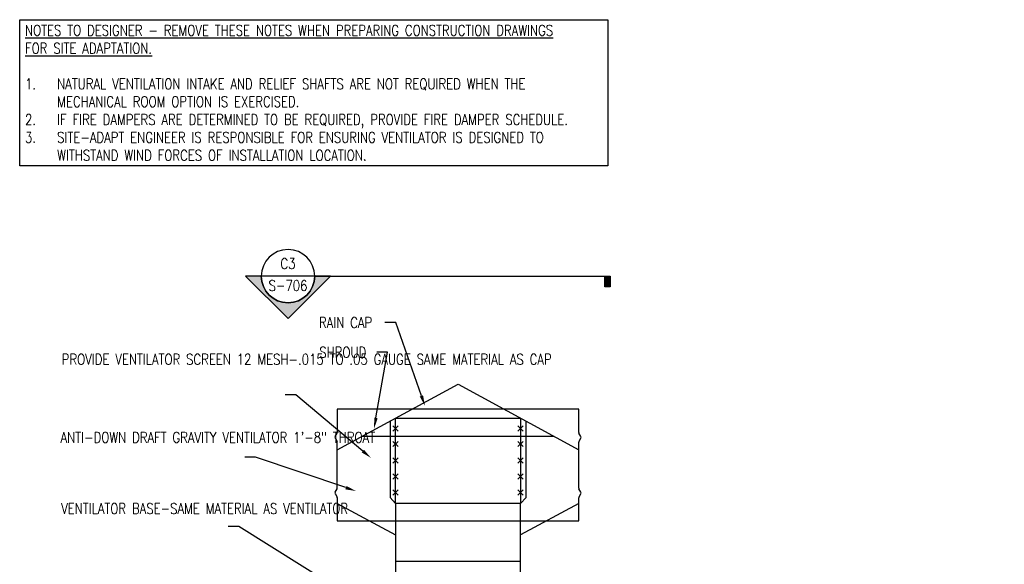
# Model space of a CAD drawing. Header units: inches. Extents: x 2 to 995, y -38 to 322.
# Tile 21 of 38: x 2 to 186, y 220 to 322. Entities that reach past the tile are written whole.
import ezdxf
from ezdxf import colors
from ezdxf.entities.mleader import LeaderData, LeaderLine
from ezdxf.enums import TextEntityAlignment as Align
from ezdxf.math import Vec2, Vec3

# ---------------------------------------------------------------- set-up
doc = ezdxf.new("R2010")
doc.units = ezdxf.units.IN
doc.header["$MEASUREMENT"] = 0
doc.layers.add('A-DETL', color=3, linetype='Continuous')
doc.layers.add('S-ANNO-TEXT', color=2, linetype='Continuous')
for name, color, linetype, lineweight in [('G-ANNO-SYMB', 2, 'Continuous', 25), ('G-ANNO-TEXT', 2, 'Continuous', 25), ('S-ANNO-SYMB', 2, 'Continuous', 25)]:
    doc.layers.add(name, color=color, linetype=linetype, lineweight=lineweight)
doc.styles.add('Annotative', font='romans.shx', dxfattribs={"width": 0.8, "height": 0.125})
doc.styles.add('Arial', font='romans.shx', dxfattribs={"width": 0.8})
doc.styles.add('ROMANS', font='ROMANS.shx', dxfattribs={"width": 0.8})

# ---------------------------------------------------------------- blocks, each defined once
blk = doc.blocks.new('*U10')
at = {"lineweight": -3}
blk.add_hatch(color=256, dxfattribs=at).paths.add_polyline_path([(-3.699, 0), (-3.761, 0), (-3.761, -0.125), (-3.699, -0.125)])
h = blk.add_hatch(color=256, dxfattribs=at)
edge = h.paths.add_edge_path()
edge.add_line((0.312, 0), (0.495, 0))
edge.add_line((0.495, 0), (0, -0.495))
edge.add_line((0, -0.495), (-0.495, 0))
edge.add_line((-0.495, 0), (-0.312, 0))
edge.add_arc((0, 0), 0.312, 180, 360)
at = {"linetype": 'Continuous', "lineweight": -3}
blk.add_line((-0.312, 0), (-3.761, 0), dxfattribs=at)
at = {"lineweight": -3}
for p, q in [((-0.495, 0), (0, -0.495)), ((-0.312, 0), (0.312, 0)), ((0, -0.495), (0.495, 0))]:
    blk.add_line(p, q, dxfattribs=at)
at = {"lineweight": -3, "flags": 128}
blk.add_lwpolyline([(-3.699, 0), (-3.761, 0), (-3.761, -0.125), (-3.699, -0.125), (-3.699, 0)], close=True, dxfattribs=at)
blk.add_lwpolyline([(0.312, 0), (0.495, 0), (0, -0.495), (-0.495, 0), (-0.312, 0, 1), (0.312, 0)], format="xyb", close=True, dxfattribs=at)
blk.add_lwpolyline([(0.312, -0.016), (0.312, -0.016)], dxfattribs=at)
blk.add_lwpolyline([(0.312, -0.016), (0.312, -0.016)], dxfattribs=at)
at = {"lineweight": -3}
blk.add_circle((0, 0), 0.312, dxfattribs=at)
at = {"linetype": 'Continuous', "lineweight": -3, "style": 'Arial'}
blk.add_attdef('X#', text='', height=0.0938, dxfattribs=at).set_placement((0, 0.047), align=Align.BOTTOM_CENTER)
blk.add_attdef('X-###', text='', height=0.0938, dxfattribs=at).set_placement((0, -0.047), align=Align.TOP_CENTER)

msp = doc.modelspace()

# ---------------------------------------------------------------- linework, layer by layer
at = {"layer": 'A-DETL'}
for p, q in [((61.2093, 241.6285), (83.7718, 253.941)), ((83.7718, 253.941), (106.3343, 241.6285)), ((106.3343, 249.229), (61.2093, 249.229)), ((61.2093, 249.229), (61.2093, 244.9226)), ((106.3343, 244.9226), (106.3343, 249.229)), ((71.0645, 247.0065), (71.0645, 232.7235)), ((72.0843, 231.6493), (72.0843, 247.5631)), ((72.0843, 247.5631), (95.4593, 247.5631)), ((95.4593, 247.5631), (95.4593, 231.6493)), ((96.4791, 232.7235), (96.4791, 247.0065)), ((60.797, 244.1414), (61.1758, 244.7976)), ((71.5905, 246.1402), (72.5648, 245.1659)), ((72.5648, 246.1402), (71.5905, 245.1659)), ((95.9398, 246.1402), (94.9655, 245.1659)), ((94.9655, 246.1402), (95.9398, 245.1659)), ((106.7466, 244.1414), (106.3678, 244.7976)), ((60.797, 243.8914), (61.1758, 243.2352)), ((61.2093, 238.8038), (61.2093, 243.1102)), ((65.8928, 244.1844), (101.6507, 244.1844)), ((72.5648, 243.2335), (71.5905, 242.2592)), ((71.5905, 243.2335), (72.5648, 242.2592)), ((94.9655, 243.2335), (95.9398, 242.2592)), ((95.9398, 243.2335), (94.9655, 242.2592)), ((106.3343, 238.8038), (106.3343, 243.1102)), ((106.7466, 243.8914), (106.3678, 243.2352)), ((72.5648, 240.1592), (71.5905, 239.1849)), ((71.5905, 240.1592), (72.5648, 239.1849)), ((94.9655, 240.1592), (95.9398, 239.1849)), ((95.9398, 240.1592), (94.9655, 239.1849)), ((61.2093, 234.4973), (61.2093, 238.8038)), ((106.3343, 234.4973), (106.3343, 238.8038)), ((72.5648, 237.1407), (71.5905, 236.1664)), ((71.5905, 237.1407), (72.5648, 236.1664)), ((94.9655, 237.1407), (95.9398, 236.1664)), ((95.9398, 237.1407), (94.9655, 236.1664)), ((60.797, 233.7161), (61.1758, 234.3723)), ((72.5648, 234.1782), (71.5905, 233.2039)), ((71.5905, 234.1782), (72.5648, 233.2039)), ((94.9655, 234.1782), (95.9398, 233.2039)), ((95.9398, 234.1782), (94.9655, 233.2039)), ((106.7466, 233.7161), (106.3678, 234.3723)), ((60.797, 233.4661), (61.1758, 232.81)), ((61.2093, 232.685), (61.2093, 228.3785)), ((71.0645, 232.7235), (72.0843, 231.6493)), ((95.4593, 231.6493), (96.4791, 232.7235)), ((106.3343, 228.3785), (106.3343, 232.685)), ((106.7466, 233.4661), (106.3678, 232.81)), ((61.2093, 231.649), (72.0843, 225.7535)), ((95.4593, 231.6493), (72.0843, 231.6493)), ((72.0843, 231.6493), (72.0843, 220.8062)), ((95.4593, 220.8062), (95.4593, 231.6493)), ((106.3343, 231.649), (95.4593, 225.7535)), ((61.2093, 228.3785), (99.1428, 228.3785)), ((99.1428, 228.3785), (106.3343, 228.3785)), ((95.4593, 220.8062), (72.0843, 220.8062)), ((72.0843, 220.8062), (72.0843, 215.3062)), ((95.4593, 215.3062), (95.4593, 220.8062))]:
    msp.add_line(p, q, dxfattribs=at)
for centre, start, end in [((60.9593, 244.8913), 330, 0), ((106.5843, 244.8913), 180, 210), ((61.0135, 243.9851), 150, 210), ((60.9593, 243.079), 0, 30), ((106.5843, 243.079), 150, 180), ((106.5301, 243.9851), 330, 30), ((61.0135, 233.5599), 150, 210), ((60.9593, 234.466), 330, 0), ((106.5843, 234.466), 180, 210), ((106.5301, 233.5599), 330, 30), ((60.9593, 232.6537), 0, 30), ((106.5843, 232.6537), 150, 180)]:
    msp.add_arc(centre, 0.25, start, end, dxfattribs=at)

# ---------------------------------------------------------------- block references
at = {"layer": 'G-ANNO-SYMB'}
ref = msp.add_blockref('*U10', (52.0032, 274.1132), dxfattribs=dict(at, xscale=-16, yscale=16, zscale=16))
ref.add_attrib('X-###', 'S-706', dxfattribs={"layer": 'S-ANNO-SYMB', "color": 1, "linetype": 'Continuous', "lineweight": -2, "height": 2, "style": 'ROMANS', "width": 0.8}).set_placement((52.0032, 273.3632), align=Align.TOP_CENTER)
ref.add_attrib('X#', 'C3', dxfattribs={"layer": 'S-ANNO-TEXT', "color": 1, "linetype": 'Continuous', "lineweight": -2, "height": 2, "style": 'ROMANS', "width": 0.8}).set_placement((52.0032, 274.8632), align=Align.BOTTOM_CENTER)

# ---------------------------------------------------------------- texts
at = {"layer": 'G-ANNO-TEXT', "lineweight": -3, "insert": (2.8701, 321.0537), "char_height": 2, "width": 107.911721, "attachment_point": 1, "style": 'Annotative', "bg_fill": 16, "box_fill_scale": 1.5, "bg_fill_color": 256, "bg_fill_transparency": 0}
msp.add_mtext('{\\LNOTES TO DESIGNER - REMOVE THESE NOTES WHEN PREPARING CONSTRUCTION DRAWINGS FOR SITE ADAPTATION.\\P}\\P\\pxi-3,l3,t3;1.^INATURAL VENTILATION INTAKE AND RELIEF SHAFTS ARE NOT REQUIRED WHEN THE MECHANICAL ROOM OPTION IS EXERCISED.\\P2.^IIF FIRE DAMPERS ARE DETERMINED TO BE REQUIRED, PROVIDE FIRE DAMPER SCHEDULE.\\P3.^ISITE-ADAPT ENGINEER IS RESPONSIBLE FOR ENSURING VENTILATOR IS DESIGNED TO WITHSTAND WIND FORCES OF INSTALLATION LOCATION.', dxfattribs=at)

# ---------------------------------------------------------------- leaders
at = {"layer": 'G-ANNO-TEXT'}
ml = msp.add_multileader_mtext('Standard', dxfattribs=at)
ml.set_content('RAIN CAP', color=256, style='Annotative')
ml.set_leader_properties(color=1, linetype='ByLayer', lineweight=-1)
ml.build(insert=Vec2(0, 0))
ml.multileader.update_dxf_attribs({"text_right_attachment_type": 3, "dogleg_length": 0.125, "arrow_head_size": 2, "scale": 16})
ctx = ml.context
ctx.base_point, ctx.scale, ctx.char_height, ctx.arrow_head_size, ctx.landing_gap_size, ctx.plane_origin = Vec3(56.3504, 265.4418), 16, 2, 2, 1.44, Vec3(83.3604, 243.0558)
ctx.right_attachment = 3
notes = []
notes.append((ctx, [(1, (1, 1, 0), (72.1257, 265.4418), (-1, 0), 2, [(0, [(77.5905, 249.8516)], 0, [])])]))
ctx.mtext.insert, ctx.mtext.width, ctx.mtext.defined_height, ctx.mtext.flow_direction = Vec3(57.7904, 266.4418), 34.050971, 17.7864, 5
ml = msp.add_multileader_mtext('Standard', dxfattribs=at)
ml.set_content('\\A1;PROVIDE VENTILATOR SCREEN 12 MESH-.015 TO .05 GAUGE SAME MATERIAL AS CAP', color=256, style='Annotative')
ml.set_leader_properties(color=1, linetype='ByLayer', lineweight=-1)
ml.build(insert=Vec2(0, 0))
ml.multileader.update_dxf_attribs({"text_right_attachment_type": 3, "dogleg_length": 0.125, "arrow_head_size": 2, "scale": 16})
ctx = ml.context
ctx.base_point, ctx.scale, ctx.char_height, ctx.arrow_head_size, ctx.landing_gap_size, ctx.plane_origin = Vec3(8.2839, 258.5772), 16, 2, 2, 1.44, Vec3(-5.2177, 229.7433)
ctx.right_attachment = 3
notes.append((ctx, [(1, (1, 1, 0), (53.4687, 251.9106), (-1, 0), 2, [(0, [(67.5138, 240.1329)], 0, [])])]))
ctx.mtext.insert, ctx.mtext.width, ctx.mtext.defined_height, ctx.mtext.flow_direction = Vec3(9.7239, 259.5772), 42.404089, 10.5875, 5
ml = msp.add_multileader_mtext('Standard', dxfattribs=at)
ml.set_content('\\A1;SHROUD', color=256, style='Annotative')
ml.set_leader_properties(color=1, linetype='ByLayer', lineweight=-1)
ml.build(insert=Vec2(0, 0))
ml.multileader.update_dxf_attribs({"text_right_attachment_type": 3, "dogleg_length": 0.125, "arrow_head_size": 2, "scale": 16})
ctx = ml.context
ctx.base_point, ctx.scale, ctx.char_height, ctx.arrow_head_size, ctx.landing_gap_size, ctx.plane_origin = Vec3(56.4115, 259.8793), 16, 2, 2, 1.44, Vec3(2.4073, 223.5558)
ctx.right_attachment = 3
notes.append((ctx, [(1, (1, 1, 0), (70.5868, 259.8793), (-1, 0), 2, [(0, [(68.0905, 245.6329)], 0, [])])]))
ctx.mtext.insert, ctx.mtext.width, ctx.mtext.defined_height, ctx.mtext.flow_direction = Vec3(57.8515, 260.8793), 42.171875, 10.5875, 5
ml = msp.add_multileader_mtext('Standard', dxfattribs=at)
ml.set_content('\\A1;ANTI-DOWN DRAFT GRAVITY VENTILATOR 1\'-8" THROAT', color=256, style='Annotative')
ml.set_leader_properties(color=1, linetype='ByLayer', lineweight=-1)
ml.build(insert=Vec2(0, 0))
ml.multileader.update_dxf_attribs({"text_right_attachment_type": 3, "dogleg_length": 0.125, "arrow_head_size": 2, "scale": 16})
ctx = ml.context
ctx.base_point, ctx.scale, ctx.char_height, ctx.arrow_head_size, ctx.landing_gap_size, ctx.plane_origin = Vec3(8.0629, 243.9686), 16, 2, 2, 1.44, Vec3(2.4073, 213.837)
ctx.right_attachment = 3
notes.append((ctx, [(1, (1, 1, 0), (45.9333, 240.2543), (-1, 0), 2, [(0, [(64.7155, 233.9454)], 0, [])])]))
ctx.mtext.insert, ctx.mtext.width, ctx.mtext.defined_height, ctx.mtext.flow_direction = Vec3(9.5029, 244.9686), 42.171875, 10.5875, 5
ml = msp.add_multileader_mtext('Standard', dxfattribs=at)
ml.set_content('VENTILATOR BASE-SAME MATERIAL AS VENTILATOR', color=256, style='Annotative')
ml.set_leader_properties(color=1, linetype='ByLayer', lineweight=-1)
ml.build(insert=Vec2(0, 0))
ml.multileader.update_dxf_attribs({"text_right_attachment_type": 3, "dogleg_length": 0.125, "arrow_head_size": 2, "scale": 16})
ctx = ml.context
ctx.base_point, ctx.scale, ctx.char_height, ctx.arrow_head_size, ctx.landing_gap_size, ctx.plane_origin = Vec3(8.1675, 230.6814), 16, 2, 2, 1.44, Vec3(107.2667, 188.2902)
ctx.right_attachment = 3
notes.append((ctx, [(1, (1, 1, 0), (42.838, 227.3481), (-1, 0), 2, [(0, [(72.5843, 208.7124)], 0, [])])]))
ctx.mtext.insert, ctx.mtext.width, ctx.mtext.defined_height, ctx.mtext.flow_direction = Vec3(9.6075, 231.6814), 34.050971, 11.8375, 5
for ctx, leaders in notes:
    for number, flags, end, landing, length, lines in leaders:
        leader = LeaderData()
        leader.index, (leader.has_last_leader_line, leader.has_dogleg_vector, leader.attachment_direction) = number, flags
        leader.last_leader_point, leader.dogleg_vector, leader.dogleg_length = Vec3(end), Vec3(landing), length
        for number, points, colour, breaks in lines:
            line = LeaderLine()
            line.index, line.vertices, line.color, line.breaks = number, Vec3.list(points), colors.encode_raw_color(colour), breaks
            leader.lines.append(line)
        ctx.leaders.append(leader)

doc.saveas('drawing.dxf')
